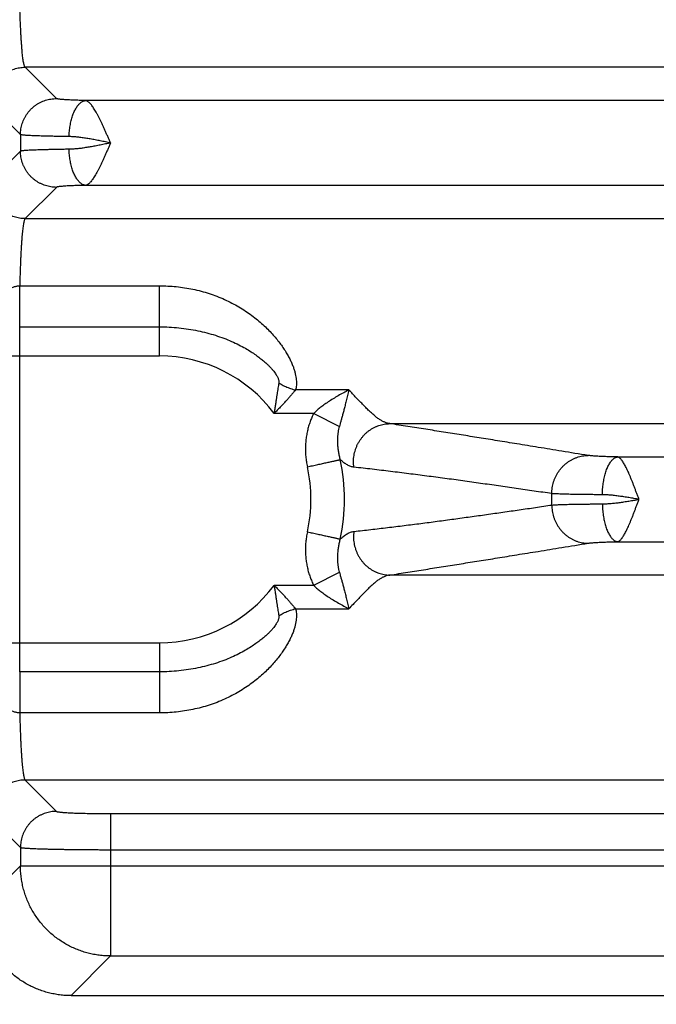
# Model space of a CAD drawing. Header units: inches. Extents: x 0 to 34, y 0 to 22.
# Tile 5 of 83: x 5.8 to 6.5, y 5.5 to 6.6. Entities that reach past the tile are written whole.
import ezdxf

# ---------------------------------------------------------------- set-up
doc = ezdxf.new("R2010")
doc.units = ezdxf.units.IN
doc.header["$LTSCALE"] = 1.87
doc.header["$MEASUREMENT"] = 0
doc.layers.get('0').update_dxf_attribs({"linetype": 'CONTINUOUS'})
doc.layers.add('DIMENSIONS', color=7, linetype='CONTINUOUS')
doc.styles.get("Standard").update_dxf_attribs({"font": 'txt', "width": 0.8})
doc.dimstyles.new('DIMSTYLE_1', dxfattribs={"dimtxt": 0.125, "dimasz": 0.18, "dimexe": 0.18, "dimexo": 0.0625, "dimgap": 0.09, "dimtad": 0, "dimtih": 1, "dimtoh": 1, "dimdec": 3, "dimzin": 4, "dimdsep": 46, "dimtxsty": 'STANDARD', "dimblk": '_FILLED', "dimblk1": '_FILLED', "dimblk2": '_FILLED', "dimcen": 0.09, "dimadec": 0, "dimazin": 0, "dimtp": 0.01, "dimtm": 0.01, "dimtfac": 1, "dimtdec": 3, "dimtofl": 0, "dimtmove": 0, "dimatfit": 3, "dimldrblk": '_FILLED', "dimfxl": 1, "dimtolj": 1, "dimtzin": 4, "dimarcsym": 0})

# ---------------------------------------------------------------- blocks, each defined once
blk = doc.blocks.new('_FILLED')
at = {"color": 0, "linetype": 'BYBLOCK'}
blk.add_solid([(0, 0), (-1, 0.1736), (-1, -0.1736)], dxfattribs=at)
blk = doc.blocks.new('*D0')
at = {"layer": 'DIMENSIONS', "color": 2, "linetype": 'CONTINUOUS'}
for p, q in [((7.5097, 7.0144), (7.5097, 4.6062)), ((5.7752, 5.4345), (5.7752, 4.6062)), ((5.7752, 4.7312), (5.4152, 4.7312)), ((7.5097, 4.7312), (7.8697, 4.7312))]:
    blk.add_line(p, q, dxfattribs=at)
at = {"layer": 'DIMENSIONS', "color": 2, "linetype": 'CONTINUOUS', "xscale": 0.18, "yscale": 0.18, "zscale": 0.18}
blk.add_blockref('_FILLED', (5.7752, 4.7312), dxfattribs=at)
at = {"layer": 'DIMENSIONS', "color": 2, "linetype": 'CONTINUOUS', "xscale": 0.18, "yscale": 0.18, "zscale": 0.18, "rotation": 180}
blk.add_blockref('_FILLED', (7.5097, 4.7312), dxfattribs=at)
at = {"layer": 'DIMENSIONS', "color": 2, "linetype": 'CONTINUOUS', "width": 0.8}
for s, p in [('[', (6.6112, 4.6687)), (']', (7.2112, 4.6687)), ('1.735', (5.9862, 4.6687)), ('44.06', (6.7112, 4.6687))]:
    blk.add_text(s, height=0.125, dxfattribs=at).set_placement(p)

msp = doc.modelspace()

# ---------------------------------------------------------------- linework, layer by layer
at = {"color": 7, "linetype": 'CONTINUOUS'}
for p, q in [((5.859, 6.4754), (5.8243, 6.5101)), ((9.1951, 6.5101), (5.8243, 6.5101)), ((9.128, 6.4732), (5.8914, 6.4732)), ((5.819, 6.4354), (5.7843, 6.4702)), ((5.819, 6.4354), (5.819, 6.417)), ((5.819, 6.417), (5.7843, 6.3823)), ((5.859, 6.377), (5.8243, 6.3423)), ((9.128, 6.3792), (5.8914, 6.3792)), ((5.8243, 6.3423), (9.1951, 6.3423)), ((5.8183, 6.2679), (5.9732, 6.2679)), ((5.9732, 6.1901), (5.9732, 6.2679)), ((5.8182, 5.8401), (5.8182, 6.2224)), ((5.8182, 6.2224), (5.9732, 6.2224)), ((5.7781, 6.1901), (5.9732, 6.1901)), ((6.1832, 6.1524), (6.124, 6.1524)), ((6.1442, 6.1265), (6.1003, 6.1265)), ((6.1442, 6.1265), (6.1726, 6.1119)), ((6.2286, 6.1151), (8.7908, 6.1151)), ((6.4812, 6.0782), (8.5382, 6.0782)), ((6.4812, 5.9842), (8.5382, 5.9842)), ((6.1442, 5.9359), (6.1726, 5.9506)), ((8.7908, 5.9473), (6.2286, 5.9473)), ((6.1003, 5.9359), (6.1442, 5.9359)), ((6.124, 5.91), (6.1832, 5.91)), ((5.7781, 5.8723), (5.9732, 5.8723)), ((5.9732, 5.8723), (5.9732, 5.7945)), ((5.9732, 5.8401), (5.8182, 5.8401)), ((5.9732, 5.7945), (5.8183, 5.7945)), ((5.8243, 5.7201), (5.859, 5.6854)), ((9.1951, 5.7201), (5.8243, 5.7201)), ((5.7843, 5.6802), (5.819, 5.6454)), ((5.9189, 5.6829), (5.9189, 5.5251)), ((5.9189, 5.6829), (9.1004, 5.6829)), ((5.819, 5.6454), (5.819, 5.625)), ((5.9189, 5.6429), (9.1004, 5.6429)), ((5.819, 5.625), (5.7752, 5.5811)), ((5.819, 5.625), (9.2003, 5.625)), ((5.9189, 5.5251), (5.8751, 5.4812)), ((5.9189, 5.5251), (9.1004, 5.5251)), ((5.8751, 5.4812), (9.1443, 5.4812))]:
    msp.add_line(p, q, dxfattribs=at)
for radius, start, end in [(0.1589, 36.8589, 90), (0.2052, 347.6104, 12.3905), (0.1679, 347.6097, 12.3903), (0.435, 359.1688, 0.8312), (0.1589, 270, 323.1429)]:
    msp.add_arc((5.9732, 6.0312), radius, start, end, dxfattribs=at)
for points, knots in [([(5.8243, 6.5101), (5.8241, 6.5103), (5.8238, 6.5107), (5.8234, 6.5117), (5.823, 6.5131), (5.8226, 6.5148), (5.8222, 6.517), (5.8218, 6.5196), (5.8215, 6.5226), (5.8211, 6.5259), (5.8208, 6.5296), (5.8205, 6.5337), (5.8201, 6.538), (5.8198, 6.5428), (5.8196, 6.5478), (5.8193, 6.5531), (5.819, 6.5586), (5.8188, 6.5644), (5.8186, 6.5704), (5.8184, 6.5767), (5.8183, 6.5831), (5.8181, 6.5896), (5.818, 6.5963), (5.818, 6.603), (5.8179, 6.6099), (5.8179, 6.6168), (5.8178, 6.6237), (5.8179, 6.6306), (5.8179, 6.6375), (5.818, 6.6444), (5.818, 6.6512), (5.8181, 6.6578), (5.8183, 6.6644), (5.8184, 6.6708), (5.8186, 6.677), (5.8188, 6.683), (5.819, 6.6888), (5.8193, 6.6944), (5.8196, 6.6997), (5.8198, 6.7047), (5.8201, 6.7094), (5.8205, 6.7138), (5.8208, 6.7178), (5.8211, 6.7215), (5.8215, 6.7249), (5.8218, 6.7278), (5.8222, 6.7304), (5.8226, 6.7326), (5.823, 6.7344), (5.8234, 6.7357), (5.8238, 6.7367), (5.8241, 6.7372), (5.8243, 6.7373)], [0, 0, 0, 0, 0.002884, 0.007364, 0.013567, 0.02152, 0.031217, 0.042634, 0.055734, 0.070474, 0.086801, 0.104656, 0.123975, 0.144685, 0.16671, 0.189969, 0.214376, 0.239839, 0.266265, 0.293556, 0.32161, 0.350323, 0.37959, 0.409301, 0.439347, 0.469617, 0.5, 0.530382, 0.560652, 0.590699, 0.62041, 0.649677, 0.67839, 0.706444, 0.733735, 0.760161, 0.785624, 0.810031, 0.83329, 0.855315, 0.876025, 0.895343, 0.913199, 0.929526, 0.944266, 0.957366, 0.968783, 0.97848, 0.986433, 0.992636, 0.997116, 1, 1, 1, 1]), ([(5.7843, 6.4702), (5.7843, 6.4712), (5.7844, 6.4733), (5.7848, 6.4764), (5.7854, 6.4795), (5.7862, 6.4825), (5.7873, 6.4855), (5.7886, 6.4883), (5.7902, 6.491), (5.7919, 6.4937), (5.7939, 6.4961), (5.796, 6.4984), (5.7983, 6.5006), (5.8008, 6.5025), (5.8034, 6.5042), (5.8061, 6.5058), (5.809, 6.5071), (5.8119, 6.5082), (5.8149, 6.509), (5.818, 6.5097), (5.8211, 6.51), (5.8232, 6.5101), (5.8243, 6.5101)], [0, 0, 0, 0, 0.049974, 0.099954, 0.149942, 0.199937, 0.249938, 0.299943, 0.349954, 0.399967, 0.449983, 0.5, 0.550017, 0.600033, 0.650047, 0.700057, 0.750063, 0.800063, 0.850058, 0.900046, 0.950027, 1, 1, 1, 1]), ([(5.819, 6.4354), (5.819, 6.4365), (5.8191, 6.4386), (5.8195, 6.4417), (5.8201, 6.4448), (5.821, 6.4478), (5.8221, 6.4507), (5.8234, 6.4536), (5.8249, 6.4563), (5.8267, 6.4589), (5.8286, 6.4614), (5.8307, 6.4637), (5.833, 6.4658), (5.8355, 6.4678), (5.8381, 6.4695), (5.8409, 6.471), (5.8437, 6.4724), (5.8467, 6.4735), (5.8497, 6.4743), (5.8527, 6.4749), (5.8559, 6.4753), (5.858, 6.4754), (5.859, 6.4754)], [0, 0, 0, 0, 0.049974, 0.099955, 0.149943, 0.199937, 0.249938, 0.299944, 0.349954, 0.399968, 0.449984, 0.500001, 0.550018, 0.600034, 0.650048, 0.700058, 0.750064, 0.800064, 0.850059, 0.900046, 0.950027, 1, 1, 1, 1]), ([(5.8914, 6.4732), (5.8902, 6.4732), (5.8878, 6.4733), (5.8843, 6.4734), (5.881, 6.4735), (5.8778, 6.4736), (5.8749, 6.4737), (5.8721, 6.4739), (5.8696, 6.474), (5.8674, 6.4742), (5.8654, 6.4743), (5.8636, 6.4745), (5.8621, 6.4747), (5.8609, 6.4748), (5.86, 6.475), (5.8594, 6.4752), (5.8591, 6.4753), (5.859, 6.4754)], [0, 0, 0, 0, 0.111215, 0.218613, 0.32134, 0.418657, 0.509891, 0.594413, 0.671716, 0.741535, 0.80362, 0.857677, 0.903391, 0.940513, 0.968884, 0.988558, 1, 1, 1, 1]), ([(5.873, 6.4332), (5.873, 6.4342), (5.8731, 6.4363), (5.8733, 6.4393), (5.8736, 6.4423), (5.8741, 6.4453), (5.8746, 6.4481), (5.8752, 6.4509), (5.8759, 6.4536), (5.8767, 6.4562), (5.8776, 6.4586), (5.8786, 6.4609), (5.8797, 6.463), (5.8808, 6.465), (5.8819, 6.4668), (5.8832, 6.4683), (5.8845, 6.4697), (5.8858, 6.4709), (5.8872, 6.4718), (5.8885, 6.4725), (5.89, 6.473), (5.8909, 6.4731), (5.8914, 6.4732)], [0, 0, 0, 0, 0.065255, 0.130249, 0.194683, 0.258263, 0.320703, 0.381729, 0.441083, 0.498524, 0.553834, 0.606821, 0.657326, 0.705227, 0.750449, 0.79297, 0.832834, 0.870162, 0.905169, 0.938173, 0.969604, 1, 1, 1, 1]), ([(5.9189, 6.4262), (5.9184, 6.4274), (5.9174, 6.4299), (5.9158, 6.4334), (5.9142, 6.437), (5.9127, 6.4405), (5.9111, 6.4439), (5.9096, 6.4472), (5.9081, 6.4504), (5.9066, 6.4534), (5.9051, 6.4562), (5.9037, 6.4589), (5.9023, 6.4614), (5.9009, 6.4637), (5.8996, 6.4657), (5.8983, 6.4675), (5.8971, 6.4691), (5.8959, 6.4704), (5.8947, 6.4715), (5.8936, 6.4723), (5.8925, 6.4729), (5.8917, 6.4731), (5.8914, 6.4732)], [0, 0, 0, 0, 0.071628, 0.142819, 0.213165, 0.282318, 0.349924, 0.415628, 0.479077, 0.539936, 0.597909, 0.652728, 0.704165, 0.75203, 0.796126, 0.836352, 0.872722, 0.905153, 0.933638, 0.958589, 0.980696, 1, 1, 1, 1]), ([(5.873, 6.4332), (5.8712, 6.4332), (5.8677, 6.4333), (5.8625, 6.4334), (5.8575, 6.4335), (5.8528, 6.4336), (5.8483, 6.4337), (5.844, 6.4338), (5.8401, 6.4339), (5.8365, 6.4341), (5.8332, 6.4342), (5.8302, 6.4343), (5.8275, 6.4345), (5.8252, 6.4346), (5.8233, 6.4348), (5.8217, 6.4349), (5.8205, 6.4351), (5.8196, 6.4352), (5.8192, 6.4353), (5.819, 6.4354)], [0, 0, 0, 0, 0.099918, 0.196189, 0.288445, 0.376336, 0.459531, 0.537715, 0.610595, 0.677901, 0.739388, 0.794832, 0.844029, 0.886803, 0.922998, 0.952484, 0.975163, 0.990979, 1, 1, 1, 1]), ([(5.919, 6.4262), (5.9171, 6.4266), (5.9133, 6.4274), (5.9076, 6.4285), (5.902, 6.4296), (5.8965, 6.4306), (5.8913, 6.4315), (5.8863, 6.4322), (5.8815, 6.4327), (5.8772, 6.4331), (5.8744, 6.4332), (5.873, 6.4332)], [0, 0, 0, 0, 0.126038, 0.25064, 0.373216, 0.492443, 0.607281, 0.716584, 0.819014, 0.91372, 1, 1, 1, 1]), ([(5.873, 6.4192), (5.8712, 6.4192), (5.8677, 6.4191), (5.8625, 6.419), (5.8575, 6.419), (5.8528, 6.4189), (5.8483, 6.4187), (5.844, 6.4186), (5.8401, 6.4185), (5.8365, 6.4184), (5.8332, 6.4182), (5.8302, 6.4181), (5.8275, 6.418), (5.8252, 6.4178), (5.8233, 6.4177), (5.8217, 6.4175), (5.8205, 6.4174), (5.8196, 6.4172), (5.8192, 6.4171), (5.819, 6.417)], [0, 0, 0, 0, 0.09992, 0.196185, 0.288435, 0.376322, 0.459512, 0.537687, 0.610554, 0.677846, 0.739324, 0.794768, 0.843977, 0.886768, 0.92298, 0.952478, 0.975162, 0.990979, 1, 1, 1, 1]), ([(5.859, 6.377), (5.858, 6.377), (5.8559, 6.3771), (5.8527, 6.3775), (5.8497, 6.3781), (5.8467, 6.379), (5.8437, 6.3801), (5.8409, 6.3814), (5.8381, 6.3829), (5.8355, 6.3847), (5.833, 6.3866), (5.8307, 6.3887), (5.8286, 6.391), (5.8267, 6.3935), (5.8249, 6.3961), (5.8234, 6.3989), (5.8221, 6.4017), (5.821, 6.4047), (5.8201, 6.4077), (5.8195, 6.4107), (5.8191, 6.4139), (5.819, 6.416), (5.819, 6.417)], [0, 0, 0, 0, 0.049973, 0.099953, 0.149941, 0.199935, 0.249935, 0.299941, 0.349951, 0.399965, 0.449981, 0.499998, 0.550016, 0.600032, 0.650045, 0.700056, 0.750062, 0.800062, 0.850057, 0.900045, 0.950026, 1, 1, 1, 1]), ([(5.919, 6.4262), (5.9171, 6.4258), (5.9133, 6.4251), (5.9076, 6.4239), (5.902, 6.4228), (5.8965, 6.4218), (5.8913, 6.421), (5.8863, 6.4202), (5.8816, 6.4197), (5.8772, 6.4193), (5.8744, 6.4192), (5.873, 6.4192)], [0, 0, 0, 0, 0.126011, 0.250807, 0.373507, 0.492727, 0.607519, 0.716621, 0.818897, 0.913553, 1, 1, 1, 1]), ([(5.8914, 6.3792), (5.8909, 6.3793), (5.89, 6.3795), (5.8885, 6.3799), (5.8872, 6.3806), (5.8858, 6.3816), (5.8845, 6.3827), (5.8832, 6.3841), (5.8819, 6.3857), (5.8808, 6.3874), (5.8797, 6.3894), (5.8786, 6.3915), (5.8776, 6.3938), (5.8767, 6.3962), (5.8759, 6.3988), (5.8752, 6.4015), (5.8746, 6.4043), (5.8741, 6.4072), (5.8736, 6.4101), (5.8733, 6.4131), (5.8731, 6.4162), (5.873, 6.4182), (5.873, 6.4192)], [0, 0, 0, 0, 0.030396, 0.061827, 0.094831, 0.129838, 0.167166, 0.20703, 0.249551, 0.294773, 0.342674, 0.393179, 0.446167, 0.501476, 0.558917, 0.618271, 0.679298, 0.741738, 0.805317, 0.869751, 0.934745, 1, 1, 1, 1]), ([(5.9189, 6.4262), (5.9184, 6.425), (5.9174, 6.4226), (5.9158, 6.419), (5.9142, 6.4154), (5.9127, 6.4119), (5.9111, 6.4085), (5.9096, 6.4052), (5.9081, 6.4021), (5.9066, 6.399), (5.9051, 6.3962), (5.9037, 6.3935), (5.9023, 6.391), (5.9009, 6.3888), (5.8996, 6.3867), (5.8983, 6.3849), (5.8971, 6.3833), (5.8959, 6.382), (5.8947, 6.3809), (5.8936, 6.3801), (5.8925, 6.3795), (5.8917, 6.3793), (5.8914, 6.3792)], [0, 0, 0, 0, 0.071731, 0.142836, 0.213149, 0.2823, 0.349923, 0.415644, 0.479101, 0.539958, 0.597929, 0.652749, 0.704195, 0.752058, 0.796156, 0.836399, 0.872781, 0.905146, 0.933638, 0.958699, 0.980749, 1, 1, 1, 1]), ([(5.8243, 6.3423), (5.8232, 6.3423), (5.8211, 6.3424), (5.818, 6.3428), (5.8149, 6.3434), (5.8119, 6.3442), (5.809, 6.3453), (5.8061, 6.3466), (5.8034, 6.3482), (5.8008, 6.3499), (5.7983, 6.3519), (5.796, 6.354), (5.7939, 6.3563), (5.7919, 6.3588), (5.7902, 6.3614), (5.7886, 6.3641), (5.7873, 6.367), (5.7862, 6.3699), (5.7854, 6.3729), (5.7848, 6.376), (5.7844, 6.3791), (5.7843, 6.3812), (5.7843, 6.3823)], [0, 0, 0, 0, 0.049973, 0.099954, 0.149942, 0.199937, 0.249937, 0.299943, 0.349953, 0.399967, 0.449983, 0.5, 0.550017, 0.600033, 0.650046, 0.700056, 0.750062, 0.800063, 0.850058, 0.900046, 0.950026, 1, 1, 1, 1]), ([(5.8914, 6.3792), (5.8902, 6.3792), (5.8878, 6.3792), (5.8843, 6.3791), (5.881, 6.379), (5.8778, 6.3788), (5.8749, 6.3787), (5.8721, 6.3786), (5.8696, 6.3784), (5.8674, 6.3783), (5.8654, 6.3781), (5.8636, 6.3779), (5.8621, 6.3778), (5.8609, 6.3776), (5.86, 6.3774), (5.8594, 6.3773), (5.8591, 6.3771), (5.859, 6.377)], [0, 0, 0, 0, 0.111316, 0.218745, 0.321494, 0.418827, 0.510062, 0.594557, 0.671808, 0.741573, 0.803624, 0.857672, 0.903389, 0.940518, 0.968896, 0.98856, 1, 1, 1, 1]), ([(5.8243, 6.3423), (5.8241, 6.3422), (5.8238, 6.3417), (5.8234, 6.3408), (5.823, 6.3395), (5.8227, 6.3379), (5.8223, 6.3359), (5.8219, 6.3335), (5.8216, 6.3307), (5.8212, 6.3276), (5.8209, 6.3241), (5.8206, 6.3204), (5.8203, 6.3163), (5.82, 6.3119), (5.8197, 6.3072), (5.8194, 6.3022), (5.8192, 6.297), (5.819, 6.2916), (5.8187, 6.2859), (5.8186, 6.2801), (5.8184, 6.274), (5.8183, 6.27), (5.8183, 6.2679)], [0, 0, 0, 0, 0.008371, 0.021223, 0.038918, 0.061538, 0.089071, 0.121464, 0.158634, 0.200473, 0.246841, 0.297576, 0.352506, 0.411454, 0.474216, 0.540556, 0.610227, 0.682985, 0.758591, 0.836798, 0.917353, 1, 1, 1, 1]), ([(5.7846, 6.2308), (5.785, 6.2324), (5.786, 6.2356), (5.7878, 6.2403), (5.7898, 6.2447), (5.792, 6.2488), (5.7944, 6.2525), (5.7968, 6.2558), (5.7993, 6.2585), (5.8016, 6.2607), (5.8039, 6.2625), (5.806, 6.264), (5.808, 6.2652), (5.8099, 6.2661), (5.8117, 6.2667), (5.8134, 6.2672), (5.815, 6.2676), (5.8166, 6.2678), (5.8177, 6.2679), (5.8183, 6.2679)], [0, 0, 0, 0, 0.09438, 0.188313, 0.28023, 0.368389, 0.451233, 0.527134, 0.595187, 0.655793, 0.709705, 0.7579, 0.801245, 0.840342, 0.875888, 0.908697, 0.939672, 0.969765, 1, 1, 1, 1]), ([(5.8182, 6.2224), (5.8182, 6.223), (5.8182, 6.2242), (5.8182, 6.2262), (5.8182, 6.2283), (5.8182, 6.2306), (5.8182, 6.233), (5.8182, 6.2356), (5.8182, 6.2383), (5.8182, 6.2411), (5.8182, 6.244), (5.8182, 6.2469), (5.8182, 6.2499), (5.8182, 6.253), (5.8182, 6.256), (5.8182, 6.259), (5.8182, 6.262), (5.8183, 6.265), (5.8183, 6.2669), (5.8183, 6.2679)], [0, 0, 0, 0, 0.038887, 0.081935, 0.128878, 0.179422, 0.233253, 0.290037, 0.349419, 0.411032, 0.474491, 0.539402, 0.605361, 0.671959, 0.738779, 0.805407, 0.871428, 0.93643, 1, 1, 1, 1]), ([(5.9732, 6.2679), (5.9763, 6.2679), (5.9825, 6.2677), (5.9918, 6.267), (6.0011, 6.2658), (6.0102, 6.2642), (6.0193, 6.262), (6.0282, 6.2594), (6.0369, 6.2563), (6.0454, 6.2528), (6.0535, 6.2488), (6.0612, 6.2446), (6.0686, 6.24), (6.0754, 6.2351), (6.0819, 6.2301), (6.0878, 6.225), (6.0932, 6.2198), (6.0981, 6.2147), (6.1025, 6.2096), (6.1065, 6.2046), (6.11, 6.1997), (6.1131, 6.1949), (6.1158, 6.1904), (6.1181, 6.186), (6.12, 6.1818), (6.1216, 6.1778), (6.1229, 6.174), (6.1238, 6.1704), (6.1245, 6.167), (6.1249, 6.1637), (6.1251, 6.1606), (6.125, 6.1577), (6.1247, 6.155), (6.1243, 6.1533), (6.124, 6.1524)], [0, 0, 0, 0, 0.044317, 0.088821, 0.133411, 0.177997, 0.222494, 0.266817, 0.310862, 0.354513, 0.397602, 0.439917, 0.481253, 0.521416, 0.560231, 0.597549, 0.633258, 0.667273, 0.699539, 0.730019, 0.758715, 0.785647, 0.810858, 0.834408, 0.856372, 0.876864, 0.895982, 0.913831, 0.930527, 0.946145, 0.960799, 0.974589, 0.987625, 1, 1, 1, 1]), ([(5.9732, 6.2224), (5.9768, 6.2224), (5.984, 6.2222), (5.9947, 6.2214), (6.0053, 6.22), (6.0156, 6.2182), (6.0256, 6.2159), (6.0352, 6.2131), (6.0444, 6.2099), (6.053, 6.2064), (6.061, 6.2026), (6.0682, 6.1988), (6.0745, 6.195), (6.0798, 6.1914), (6.0844, 6.188), (6.0883, 6.1848), (6.0917, 6.1819), (6.0945, 6.1792), (6.0969, 6.1767), (6.0989, 6.1744), (6.1006, 6.1723), (6.1019, 6.1703), (6.1031, 6.1686), (6.1039, 6.167), (6.1046, 6.1655), (6.1051, 6.1642), (6.1054, 6.163), (6.1056, 6.162), (6.1056, 6.1611), (6.1055, 6.1605), (6.1055, 6.1602)], [0, 0, 0, 0, 0.070207, 0.140002, 0.209068, 0.2771, 0.343776, 0.408733, 0.471656, 0.532211, 0.589772, 0.643018, 0.690554, 0.732335, 0.768994, 0.801343, 0.82992, 0.855168, 0.877483, 0.897204, 0.914602, 0.929922, 0.943382, 0.955184, 0.965483, 0.974416, 0.982153, 0.98887, 0.994756, 1, 1, 1, 1]), ([(6.1055, 6.1602), (6.1053, 6.1593), (6.105, 6.1574), (6.1046, 6.1544), (6.104, 6.1512), (6.1035, 6.1477), (6.1029, 6.144), (6.1023, 6.14), (6.1017, 6.1358), (6.101, 6.1312), (6.1006, 6.1281), (6.1003, 6.1265)], [0, 0, 0, 0, 0.081598, 0.170108, 0.265814, 0.368907, 0.479513, 0.597719, 0.723753, 0.857814, 1, 1, 1, 1]), ([(6.1055, 6.1602), (6.1063, 6.1597), (6.1079, 6.1587), (6.1105, 6.1574), (6.1131, 6.1561), (6.1158, 6.155), (6.1185, 6.154), (6.1212, 6.1531), (6.1231, 6.1526), (6.124, 6.1524)], [0, 0, 0, 0, 0.141653, 0.284497, 0.428062, 0.571873, 0.715449, 0.858314, 1, 1, 1, 1]), ([(6.124, 6.1524), (6.1234, 6.1517), (6.1221, 6.1501), (6.12, 6.1477), (6.1177, 6.1451), (6.1153, 6.1423), (6.1126, 6.1394), (6.1098, 6.1364), (6.1068, 6.1332), (6.1037, 6.1299), (6.1015, 6.1277), (6.1003, 6.1265)], [0, 0, 0, 0, 0.083726, 0.174709, 0.272889, 0.378077, 0.49001, 0.608396, 0.733036, 0.863682, 1, 1, 1, 1]), ([(6.1832, 6.1524), (6.1813, 6.1514), (6.1773, 6.1494), (6.1714, 6.1461), (6.1657, 6.1427), (6.1603, 6.1393), (6.1555, 6.1359), (6.1512, 6.1327), (6.1475, 6.1296), (6.1453, 6.1275), (6.1442, 6.1265)], [0, 0, 0, 0, 0.139528, 0.285188, 0.429976, 0.567094, 0.692694, 0.805774, 0.907702, 1, 1, 1, 1]), ([(6.1832, 6.1524), (6.1827, 6.1503), (6.1816, 6.1463), (6.1803, 6.1405), (6.1789, 6.1352), (6.1777, 6.1304), (6.1766, 6.126), (6.1754, 6.122), (6.1744, 6.1183), (6.1735, 6.115), (6.1728, 6.1129), (6.1726, 6.1119)], [0, 0, 0, 0, 0.154557, 0.296249, 0.425696, 0.544026, 0.652438, 0.751807, 0.842517, 0.925135, 1, 1, 1, 1]), ([(6.1923, 6.1427), (6.1913, 6.1437), (6.1892, 6.1457), (6.1865, 6.1492), (6.1843, 6.1513), (6.1832, 6.1524)], [0, 0, 0, 0, 0.322357, 0.651138, 1, 1, 1, 1]), ([(6.2286, 6.1151), (6.2276, 6.1152), (6.2258, 6.1156), (6.2229, 6.1166), (6.22, 6.118), (6.2169, 6.1199), (6.2138, 6.1221), (6.2106, 6.1248), (6.2072, 6.1278), (6.2037, 6.1311), (6.2001, 6.1348), (6.1964, 6.1387), (6.1936, 6.1413), (6.1923, 6.1427)], [0, 0, 0, 0, 0.059941, 0.124511, 0.194625, 0.271083, 0.354405, 0.444834, 0.542427, 0.647016, 0.758251, 0.875656, 1, 1, 1, 1]), ([(6.1442, 6.1265), (6.1435, 6.1251), (6.142, 6.122), (6.1401, 6.1173), (6.1385, 6.1123), (6.1371, 6.107), (6.1361, 6.1016), (6.1353, 6.096), (6.135, 6.0903), (6.135, 6.0845), (6.1353, 6.0787), (6.136, 6.073), (6.1368, 6.0691), (6.1372, 6.0672)], [0, 0, 0, 0, 0.081064, 0.165231, 0.252125, 0.341331, 0.432419, 0.524966, 0.618671, 0.713285, 0.808553, 0.904215, 1, 1, 1, 1]), ([(6.1726, 6.1119), (6.1723, 6.1109), (6.1717, 6.1087), (6.1711, 6.1053), (6.1707, 6.1014), (6.1704, 6.0973), (6.1705, 6.0929), (6.1708, 6.0884), (6.1715, 6.0839), (6.1724, 6.0795), (6.1731, 6.0766), (6.1736, 6.0752)], [0, 0, 0, 0, 0.083638, 0.178925, 0.283784, 0.396275, 0.514568, 0.636451, 0.759571, 0.881574, 1, 1, 1, 1]), ([(6.1888, 6.0668), (6.1886, 6.0679), (6.1884, 6.0701), (6.1883, 6.0733), (6.1884, 6.0766), (6.1888, 6.0798), (6.1895, 6.083), (6.1904, 6.0861), (6.1915, 6.0892), (6.1928, 6.0922), (6.1944, 6.095), (6.1961, 6.0977), (6.1981, 6.1003), (6.2002, 6.1027), (6.2025, 6.105), (6.205, 6.107), (6.2076, 6.1088), (6.2104, 6.1104), (6.2132, 6.1118), (6.2162, 6.113), (6.2192, 6.1139), (6.2223, 6.1146), (6.2254, 6.115), (6.2275, 6.1151), (6.2286, 6.1151)], [0, 0, 0, 0, 0.04597, 0.092, 0.138069, 0.184157, 0.230245, 0.27631, 0.322334, 0.368297, 0.414182, 0.459971, 0.505653, 0.551215, 0.596649, 0.641951, 0.687117, 0.73215, 0.777053, 0.821835, 0.866506, 0.911079, 0.955571, 1, 1, 1, 1]), ([(6.4485, 6.0798), (6.4387, 6.0814), (6.4202, 6.0844), (6.3939, 6.0887), (6.3701, 6.0926), (6.3482, 6.0961), (6.3277, 6.0994), (6.3078, 6.1026), (6.2881, 6.1057), (6.2683, 6.1089), (6.2485, 6.112), (6.2352, 6.1141), (6.2286, 6.1151)], [0, 0, 0, 0, 0.133447, 0.252382, 0.359649, 0.458105, 0.550635, 0.64014, 0.729347, 0.81914, 0.909402, 1, 1, 1, 1]), ([(6.4082, 6.0375), (6.4082, 6.0386), (6.4083, 6.0408), (6.4086, 6.0441), (6.4092, 6.0473), (6.4101, 6.0505), (6.4112, 6.0536), (6.4125, 6.0566), (6.4141, 6.0595), (6.4158, 6.0622), (6.4178, 6.0648), (6.4199, 6.0673), (6.4223, 6.0695), (6.4247, 6.0716), (6.4274, 6.0735), (6.4302, 6.0751), (6.433, 6.0765), (6.436, 6.0777), (6.4391, 6.0786), (6.4422, 6.0793), (6.4453, 6.0797), (6.4475, 6.0798), (6.4485, 6.0798)], [0, 0, 0, 0, 0.050669, 0.101364, 0.152061, 0.20274, 0.25338, 0.303961, 0.354463, 0.40487, 0.455166, 0.505341, 0.555385, 0.605291, 0.655057, 0.704685, 0.754178, 0.803545, 0.852795, 0.901943, 0.951005, 1, 1, 1, 1]), ([(6.4812, 6.0782), (6.48, 6.0782), (6.4776, 6.0782), (6.4742, 6.0783), (6.4709, 6.0784), (6.4677, 6.0785), (6.4647, 6.0787), (6.4619, 6.0788), (6.4593, 6.0789), (6.4569, 6.079), (6.4548, 6.0792), (6.4529, 6.0793), (6.4512, 6.0795), (6.4498, 6.0797), (6.4489, 6.0798), (6.4485, 6.0798)], [0, 0, 0, 0, 0.108737, 0.214139, 0.315601, 0.412507, 0.504287, 0.590425, 0.670421, 0.743808, 0.8102, 0.869257, 0.92068, 0.964286, 1, 1, 1, 1]), ([(6.1372, 6.0672), (6.1381, 6.0674), (6.1401, 6.0679), (6.1429, 6.0685), (6.1458, 6.0691), (6.1486, 6.0697), (6.1513, 6.0703), (6.1539, 6.0709), (6.1565, 6.0715), (6.1589, 6.072), (6.1612, 6.0725), (6.1633, 6.073), (6.1653, 6.0734), (6.1672, 6.0738), (6.1688, 6.0742), (6.1703, 6.0745), (6.1716, 6.0748), (6.1726, 6.075), (6.1733, 6.0752), (6.1736, 6.0752)], [0, 0, 0, 0, 0.079637, 0.158802, 0.237026, 0.313846, 0.388805, 0.46146, 0.531381, 0.598152, 0.661378, 0.720686, 0.775722, 0.826161, 0.871706, 0.912085, 0.947059, 0.976421, 1, 1, 1, 1]), ([(6.1888, 6.0668), (6.1882, 6.0669), (6.187, 6.0671), (6.1852, 6.0676), (6.1834, 6.0683), (6.1815, 6.0693), (6.1796, 6.0704), (6.1777, 6.0718), (6.1756, 6.0734), (6.1743, 6.0746), (6.1736, 6.0752)], [0, 0, 0, 0, 0.100728, 0.205768, 0.31634, 0.433538, 0.558553, 0.693183, 0.839539, 1, 1, 1, 1]), ([(6.4642, 6.0363), (6.4642, 6.0373), (6.4643, 6.0395), (6.4645, 6.0426), (6.4648, 6.0458), (6.4652, 6.0489), (6.4657, 6.0519), (6.4662, 6.0548), (6.4669, 6.0576), (6.4676, 6.0603), (6.4685, 6.0629), (6.4694, 6.0653), (6.4703, 6.0675), (6.4714, 6.0696), (6.4724, 6.0714), (6.4736, 6.0731), (6.4748, 6.0745), (6.476, 6.0757), (6.4772, 6.0767), (6.4785, 6.0775), (6.4798, 6.078), (6.4807, 6.0781), (6.4812, 6.0782)], [0, 0, 0, 0, 0.066926, 0.133575, 0.19962, 0.264739, 0.32862, 0.390961, 0.451476, 0.509896, 0.565975, 0.619494, 0.670264, 0.718136, 0.763006, 0.804827, 0.843618, 0.879488, 0.912648, 0.943438, 0.972345, 1, 1, 1, 1]), ([(6.5048, 6.0313), (6.5044, 6.0325), (6.5035, 6.0348), (6.5021, 6.0384), (6.5008, 6.042), (6.4995, 6.0454), (6.4982, 6.0488), (6.4969, 6.0521), (6.4956, 6.0553), (6.4943, 6.0583), (6.4931, 6.0612), (6.4918, 6.0638), (6.4906, 6.0663), (6.4895, 6.0686), (6.4883, 6.0706), (6.4872, 6.0725), (6.4861, 6.0741), (6.4851, 6.0754), (6.4841, 6.0765), (6.4831, 6.0773), (6.4821, 6.0779), (6.4815, 6.0781), (6.4812, 6.0782)], [0, 0, 0, 0, 0.071777, 0.143645, 0.214673, 0.2845, 0.352769, 0.419115, 0.483175, 0.544599, 0.603075, 0.658311, 0.710052, 0.758069, 0.802166, 0.842234, 0.878232, 0.909993, 0.937653, 0.961645, 0.982318, 1, 1, 1, 1]), ([(6.4082, 6.0375), (6.4016, 6.0385), (6.3885, 6.0404), (6.3687, 6.0433), (6.349, 6.0461), (6.3292, 6.0489), (6.3094, 6.0517), (6.2895, 6.0544), (6.2695, 6.057), (6.2495, 6.0596), (6.2293, 6.0621), (6.2091, 6.0646), (6.1955, 6.0661), (6.1888, 6.0668)], [0, 0, 0, 0, 0.090107, 0.180021, 0.270002, 0.360309, 0.450965, 0.541613, 0.632313, 0.723578, 0.815464, 0.907697, 1, 1, 1, 1]), ([(6.4642, 6.0363), (6.4624, 6.0363), (6.4589, 6.0363), (6.4537, 6.0364), (6.4487, 6.0364), (6.4439, 6.0365), (6.4393, 6.0365), (6.435, 6.0366), (6.4309, 6.0367), (6.427, 6.0368), (6.4234, 6.0369), (6.4201, 6.037), (6.4171, 6.0371), (6.4144, 6.0372), (6.412, 6.0373), (6.41, 6.0374), (6.4087, 6.0375), (6.4082, 6.0375)], [0, 0, 0, 0, 0.095382, 0.187919, 0.277279, 0.363142, 0.445202, 0.523167, 0.596755, 0.665703, 0.729763, 0.788707, 0.842326, 0.890428, 0.932842, 0.96941, 1, 1, 1, 1]), ([(6.5048, 6.0312), (6.503, 6.0315), (6.4992, 6.0322), (6.4937, 6.0331), (6.4882, 6.034), (6.4829, 6.0347), (6.4778, 6.0354), (6.473, 6.0359), (6.4685, 6.0362), (6.4656, 6.0363), (6.4642, 6.0363)], [0, 0, 0, 0, 0.139356, 0.277067, 0.412108, 0.543272, 0.669173, 0.788141, 0.898799, 1, 1, 1, 1]), ([(6.1888, 5.9956), (6.195, 5.9963), (6.2074, 5.9977), (6.226, 5.9999), (6.2445, 6.0022), (6.2629, 6.0045), (6.2812, 6.0069), (6.2995, 6.0094), (6.3177, 6.0119), (6.3358, 6.0144), (6.354, 6.017), (6.372, 6.0196), (6.3901, 6.0222), (6.4022, 6.024), (6.4082, 6.0249)], [0, 0, 0, 0, 0.08466, 0.16933, 0.253747, 0.337643, 0.420888, 0.503872, 0.586945, 0.669916, 0.752563, 0.834999, 0.917415, 1, 1, 1, 1]), ([(6.4082, 6.0249), (6.4087, 6.0249), (6.41, 6.025), (6.412, 6.0251), (6.4144, 6.0253), (6.4171, 6.0254), (6.4201, 6.0255), (6.4234, 6.0256), (6.427, 6.0257), (6.4309, 6.0257), (6.435, 6.0258), (6.4393, 6.0259), (6.4439, 6.026), (6.4487, 6.026), (6.4537, 6.0261), (6.4589, 6.0261), (6.4624, 6.0261), (6.4642, 6.0262)], [0, 0, 0, 0, 0.03059, 0.067158, 0.109572, 0.157674, 0.211293, 0.270237, 0.334297, 0.403245, 0.476833, 0.554797, 0.636857, 0.72272, 0.81208, 0.904617, 1, 1, 1, 1]), ([(6.4082, 6.0249), (6.4082, 6.0238), (6.4083, 6.0216), (6.4086, 6.0183), (6.4092, 6.0151), (6.4101, 6.0119), (6.4112, 6.0088), (6.4125, 6.0058), (6.4141, 6.003), (6.4158, 6.0002), (6.4178, 5.9976), (6.4199, 5.9952), (6.4223, 5.9929), (6.4247, 5.9908), (6.4274, 5.989), (6.4302, 5.9873), (6.433, 5.9859), (6.436, 5.9847), (6.4391, 5.9838), (6.4422, 5.9831), (6.4453, 5.9827), (6.4475, 5.9826), (6.4485, 5.9826)], [0, 0, 0, 0, 0.050669, 0.101363, 0.15206, 0.202739, 0.253378, 0.303958, 0.35446, 0.404867, 0.455163, 0.505338, 0.555381, 0.605288, 0.655054, 0.704682, 0.754176, 0.803542, 0.852793, 0.901941, 0.951004, 1, 1, 1, 1]), ([(6.4642, 6.0262), (6.4656, 6.0262), (6.4685, 6.0263), (6.473, 6.0266), (6.4778, 6.027), (6.4829, 6.0277), (6.4882, 6.0284), (6.4937, 6.0293), (6.4992, 6.0302), (6.503, 6.0309), (6.5048, 6.0312)], [0, 0, 0, 0, 0.101079, 0.211695, 0.330687, 0.456617, 0.587779, 0.722901, 0.860593, 1, 1, 1, 1]), ([(6.4642, 6.0262), (6.4642, 6.0251), (6.4643, 6.023), (6.4645, 6.0198), (6.4648, 6.0166), (6.4652, 6.0135), (6.4657, 6.0105), (6.4662, 6.0076), (6.4669, 6.0048), (6.4676, 6.0021), (6.4685, 5.9995), (6.4694, 5.9971), (6.4703, 5.9949), (6.4714, 5.9929), (6.4724, 5.991), (6.4736, 5.9894), (6.4748, 5.9879), (6.476, 5.9867), (6.4772, 5.9857), (6.4785, 5.985), (6.4798, 5.9845), (6.4807, 5.9843), (6.4812, 5.9842)], [0, 0, 0, 0, 0.066925, 0.133573, 0.199617, 0.264736, 0.328617, 0.390957, 0.451472, 0.509892, 0.565971, 0.61949, 0.670261, 0.718133, 0.763004, 0.804825, 0.843617, 0.879487, 0.912647, 0.943438, 0.972345, 1, 1, 1, 1]), ([(6.4812, 5.9842), (6.4815, 5.9843), (6.4821, 5.9845), (6.4831, 5.9851), (6.4841, 5.9859), (6.4851, 5.987), (6.4861, 5.9884), (6.4872, 5.99), (6.4883, 5.9918), (6.4895, 5.9938), (6.4906, 5.9961), (6.4918, 5.9986), (6.4931, 6.0013), (6.4943, 6.0041), (6.4956, 6.0072), (6.4969, 6.0103), (6.4982, 6.0136), (6.4995, 6.017), (6.5008, 6.0205), (6.5021, 6.024), (6.5035, 6.0276), (6.5044, 6.0301), (6.5048, 6.0313)], [0, 0, 0, 0, 0.017642, 0.038364, 0.062169, 0.089766, 0.121555, 0.157512, 0.197534, 0.2416, 0.289583, 0.341272, 0.39645, 0.454864, 0.516229, 0.580253, 0.646597, 0.714883, 0.784713, 0.85569, 0.92742, 1, 1, 1, 1]), ([(6.1372, 5.9952), (6.1368, 5.9933), (6.136, 5.9894), (6.1353, 5.9836), (6.135, 5.9778), (6.135, 5.9721), (6.1354, 5.9664), (6.1361, 5.9608), (6.1371, 5.9554), (6.1385, 5.9501), (6.1401, 5.9451), (6.142, 5.9404), (6.1435, 5.9373), (6.1442, 5.9359)], [0, 0, 0, 0, 0.096245, 0.192167, 0.28755, 0.382181, 0.47586, 0.568387, 0.659477, 0.748657, 0.835444, 0.919369, 1, 1, 1, 1]), ([(6.1372, 5.9952), (6.1381, 5.995), (6.1401, 5.9946), (6.1429, 5.9939), (6.1458, 5.9933), (6.1486, 5.9927), (6.1513, 5.9921), (6.1539, 5.9915), (6.1565, 5.9909), (6.1589, 5.9904), (6.1612, 5.9899), (6.1633, 5.9894), (6.1653, 5.989), (6.1672, 5.9886), (6.1688, 5.9882), (6.1703, 5.9879), (6.1716, 5.9876), (6.1726, 5.9874), (6.1733, 5.9873), (6.1736, 5.9872)], [0, 0, 0, 0, 0.079639, 0.158806, 0.237031, 0.313852, 0.388811, 0.461466, 0.531386, 0.598157, 0.661382, 0.720689, 0.775724, 0.826162, 0.871706, 0.912085, 0.947059, 0.97642, 1, 1, 1, 1]), ([(6.1736, 5.9872), (6.1742, 5.9878), (6.1755, 5.989), (6.1775, 5.9905), (6.1794, 5.9919), (6.1813, 5.9931), (6.1832, 5.994), (6.1851, 5.9948), (6.1869, 5.9953), (6.1881, 5.9955), (6.1888, 5.9956)], [0, 0, 0, 0, 0.152296, 0.295495, 0.4298, 0.55567, 0.673964, 0.786288, 0.894366, 1, 1, 1, 1]), ([(6.1888, 5.9956), (6.1886, 5.9945), (6.1884, 5.9924), (6.1883, 5.9891), (6.1884, 5.9859), (6.1888, 5.9826), (6.1895, 5.9794), (6.1904, 5.9763), (6.1915, 5.9732), (6.1928, 5.9703), (6.1944, 5.9674), (6.1961, 5.9647), (6.1981, 5.9621), (6.2002, 5.9597), (6.2025, 5.9575), (6.205, 5.9554), (6.2076, 5.9536), (6.2104, 5.952), (6.2132, 5.9506), (6.2162, 5.9494), (6.2192, 5.9485), (6.2223, 5.9478), (6.2254, 5.9474), (6.2275, 5.9473), (6.2286, 5.9473)], [0, 0, 0, 0, 0.045971, 0.092001, 0.138071, 0.184161, 0.230249, 0.276315, 0.322339, 0.368303, 0.414188, 0.459978, 0.505659, 0.551222, 0.596656, 0.641957, 0.687123, 0.732156, 0.777058, 0.821839, 0.866509, 0.911081, 0.955572, 1, 1, 1, 1]), ([(6.1736, 5.9872), (6.1731, 5.9858), (6.1724, 5.9829), (6.1715, 5.9785), (6.1708, 5.974), (6.1705, 5.9695), (6.1704, 5.9652), (6.1707, 5.961), (6.1711, 5.9572), (6.1717, 5.9537), (6.1723, 5.9516), (6.1726, 5.9506)], [0, 0, 0, 0, 0.118601, 0.240607, 0.363641, 0.485459, 0.6038, 0.716456, 0.821467, 0.916727, 1, 1, 1, 1]), ([(6.2286, 5.9473), (6.2352, 5.9483), (6.2485, 5.9504), (6.2683, 5.9536), (6.2881, 5.9567), (6.3078, 5.9599), (6.3277, 5.963), (6.3482, 5.9663), (6.3701, 5.9699), (6.3939, 5.9737), (6.4202, 5.978), (6.4387, 5.981), (6.4485, 5.9826)], [0, 0, 0, 0, 0.090598, 0.18086, 0.270653, 0.35986, 0.449365, 0.541895, 0.640351, 0.747618, 0.866553, 1, 1, 1, 1]), ([(6.4485, 5.9826), (6.4489, 5.9826), (6.4498, 5.9828), (6.4512, 5.9829), (6.4529, 5.9831), (6.4548, 5.9832), (6.4569, 5.9834), (6.4593, 5.9835), (6.4619, 5.9837), (6.4647, 5.9838), (6.4677, 5.9839), (6.4709, 5.984), (6.4742, 5.9841), (6.4776, 5.9842), (6.48, 5.9842), (6.4812, 5.9842)], [0, 0, 0, 0, 0.035715, 0.07932, 0.130743, 0.1898, 0.256193, 0.32958, 0.409576, 0.495713, 0.587494, 0.6844, 0.785861, 0.891263, 1, 1, 1, 1]), ([(6.1726, 5.9506), (6.1728, 5.9496), (6.1735, 5.9474), (6.1744, 5.9441), (6.1755, 5.9404), (6.1766, 5.9363), (6.1777, 5.9319), (6.179, 5.9271), (6.1803, 5.9218), (6.1817, 5.916), (6.1827, 5.9121), (6.1832, 5.91)], [0, 0, 0, 0, 0.075237, 0.158308, 0.249527, 0.34942, 0.458315, 0.577189, 0.707007, 0.847986, 1, 1, 1, 1]), ([(6.2286, 5.9473), (6.2276, 5.9472), (6.2257, 5.9468), (6.2229, 5.9458), (6.2199, 5.9444), (6.2169, 5.9426), (6.2138, 5.9403), (6.2105, 5.9376), (6.2071, 5.9346), (6.2036, 5.9312), (6.1999, 5.9274), (6.196, 5.9234), (6.1919, 5.9191), (6.1877, 5.9146), (6.1847, 5.9115), (6.1832, 5.91)], [0, 0, 0, 0, 0.046713, 0.096976, 0.151521, 0.210949, 0.275784, 0.346349, 0.422767, 0.505055, 0.593122, 0.686834, 0.786016, 0.890431, 1, 1, 1, 1]), ([(6.1003, 5.9359), (6.1006, 5.9343), (6.101, 5.9312), (6.1017, 5.9267), (6.1023, 5.9224), (6.1029, 5.9184), (6.1035, 5.9147), (6.104, 5.9112), (6.1046, 5.908), (6.105, 5.905), (6.1053, 5.9031), (6.1055, 5.9022)], [0, 0, 0, 0, 0.142188, 0.276246, 0.402273, 0.520474, 0.631077, 0.734171, 0.82988, 0.918396, 1, 1, 1, 1]), ([(6.1003, 5.9359), (6.1015, 5.9348), (6.1037, 5.9325), (6.1068, 5.9292), (6.1098, 5.9261), (6.1126, 5.923), (6.1153, 5.9201), (6.1177, 5.9173), (6.12, 5.9147), (6.1221, 5.9123), (6.1234, 5.9108), (6.124, 5.91)], [0, 0, 0, 0, 0.136315, 0.266956, 0.39159, 0.50997, 0.621901, 0.72709, 0.825275, 0.916265, 1, 1, 1, 1]), ([(6.1442, 5.9359), (6.1453, 5.9349), (6.1475, 5.9328), (6.1512, 5.9297), (6.1555, 5.9265), (6.1604, 5.9231), (6.1658, 5.9196), (6.1716, 5.9162), (6.1774, 5.913), (6.1814, 5.9109), (6.1833, 5.91)], [0, 0, 0, 0, 0.092701, 0.195132, 0.308794, 0.435015, 0.572933, 0.718631, 0.863772, 1, 1, 1, 1]), ([(6.124, 5.91), (6.1243, 5.9092), (6.1247, 5.9074), (6.125, 5.9047), (6.1251, 5.9018), (6.1249, 5.8987), (6.1245, 5.8955), (6.1238, 5.892), (6.1229, 5.8884), (6.1216, 5.8846), (6.12, 5.8806), (6.1181, 5.8764), (6.1158, 5.8721), (6.1131, 5.8675), (6.11, 5.8628), (6.1065, 5.8579), (6.1026, 5.8529), (6.0981, 5.8478), (6.0932, 5.8426), (6.0878, 5.8375), (6.0819, 5.8323), (6.0755, 5.8273), (6.0686, 5.8225), (6.0613, 5.8179), (6.0535, 5.8136), (6.0454, 5.8097), (6.037, 5.8061), (6.0283, 5.803), (6.0193, 5.8004), (6.0103, 5.7983), (6.0011, 5.7966), (5.9918, 5.7954), (5.9825, 5.7947), (5.9763, 5.7945), (5.9732, 5.7945)], [0, 0, 0, 0, 0.012397, 0.025449, 0.03925, 0.053913, 0.069528, 0.08621, 0.104037, 0.123125, 0.143584, 0.165514, 0.189029, 0.214208, 0.24111, 0.269782, 0.300242, 0.332493, 0.366497, 0.402198, 0.439514, 0.478332, 0.518501, 0.559848, 0.602178, 0.645286, 0.688959, 0.733027, 0.777373, 0.821895, 0.866507, 0.911124, 0.955655, 1, 1, 1, 1]), ([(6.1055, 5.9022), (6.1063, 5.9027), (6.1079, 5.9037), (6.1105, 5.9051), (6.1131, 5.9063), (6.1158, 5.9074), (6.1185, 5.9084), (6.1212, 5.9093), (6.1231, 5.9098), (6.124, 5.91)], [0, 0, 0, 0, 0.141659, 0.284508, 0.428078, 0.57189, 0.715465, 0.858325, 1, 1, 1, 1]), ([(6.1055, 5.9022), (6.1055, 5.9019), (6.1056, 5.9013), (6.1056, 5.9004), (6.1054, 5.8994), (6.1051, 5.8982), (6.1046, 5.8969), (6.1039, 5.8955), (6.1031, 5.8939), (6.1019, 5.8921), (6.1006, 5.8902), (6.0989, 5.888), (6.0969, 5.8857), (6.0945, 5.8832), (6.0917, 5.8805), (6.0883, 5.8776), (6.0844, 5.8744), (6.0798, 5.8711), (6.0745, 5.8674), (6.0682, 5.8637), (6.061, 5.8598), (6.053, 5.856), (6.0444, 5.8525), (6.0352, 5.8493), (6.0256, 5.8466), (6.0156, 5.8442), (6.0053, 5.8424), (5.9947, 5.841), (5.984, 5.8402), (5.9768, 5.8401), (5.9732, 5.8401)], [0, 0, 0, 0, 0.005252, 0.011143, 0.017865, 0.025603, 0.034539, 0.044838, 0.056642, 0.070102, 0.085421, 0.102818, 0.122538, 0.14485, 0.170095, 0.198668, 0.231012, 0.26766, 0.309431, 0.356968, 0.410219, 0.467789, 0.528336, 0.591259, 0.656218, 0.722894, 0.790927, 0.859994, 0.929791, 1, 1, 1, 1]), ([(5.8182, 5.8401), (5.8182, 5.8395), (5.8182, 5.8382), (5.8182, 5.8363), (5.8182, 5.8341), (5.8182, 5.8318), (5.8182, 5.8294), (5.8182, 5.8268), (5.8182, 5.8241), (5.8182, 5.8213), (5.8182, 5.8184), (5.8182, 5.8155), (5.8182, 5.8125), (5.8182, 5.8095), (5.8182, 5.8064), (5.8182, 5.8034), (5.8182, 5.8004), (5.8183, 5.7974), (5.8183, 5.7955), (5.8183, 5.7945)], [0, 0, 0, 0, 0.038887, 0.081935, 0.128877, 0.179421, 0.233252, 0.290035, 0.349418, 0.411031, 0.47449, 0.539401, 0.60536, 0.671957, 0.738778, 0.805406, 0.871427, 0.936429, 1, 1, 1, 1]), ([(5.8183, 5.7945), (5.8177, 5.7945), (5.8166, 5.7946), (5.815, 5.7948), (5.8134, 5.7952), (5.8117, 5.7957), (5.8099, 5.7964), (5.808, 5.7973), (5.806, 5.7984), (5.8039, 5.7999), (5.8016, 5.8017), (5.7993, 5.804), (5.7968, 5.8067), (5.7944, 5.8099), (5.792, 5.8136), (5.7898, 5.8177), (5.7878, 5.8221), (5.786, 5.8268), (5.785, 5.83), (5.7846, 5.8316)], [0, 0, 0, 0, 0.030171, 0.06031, 0.091399, 0.124352, 0.160033, 0.199216, 0.242563, 0.290667, 0.344442, 0.4049, 0.472836, 0.548687, 0.631556, 0.719731, 0.811665, 0.905611, 1, 1, 1, 1]), ([(5.8183, 5.7945), (5.8183, 5.7925), (5.8184, 5.7884), (5.8186, 5.7824), (5.8187, 5.7765), (5.819, 5.7709), (5.8192, 5.7654), (5.8194, 5.7602), (5.8197, 5.7553), (5.82, 5.7506), (5.8203, 5.7462), (5.8206, 5.7421), (5.8209, 5.7383), (5.8212, 5.7348), (5.8216, 5.7317), (5.8219, 5.729), (5.8223, 5.7266), (5.8227, 5.7245), (5.823, 5.7229), (5.8234, 5.7216), (5.8238, 5.7207), (5.8241, 5.7203), (5.8243, 5.7201)], [0, 0, 0, 0, 0.082647, 0.163202, 0.241409, 0.317015, 0.389773, 0.459444, 0.525784, 0.588546, 0.647494, 0.702424, 0.753159, 0.799528, 0.841366, 0.878536, 0.910929, 0.938462, 0.961082, 0.978777, 0.991629, 1, 1, 1, 1]), ([(5.8243, 5.7201), (5.8232, 5.7201), (5.8211, 5.72), (5.818, 5.7197), (5.8149, 5.719), (5.8119, 5.7182), (5.809, 5.7171), (5.8061, 5.7158), (5.8034, 5.7142), (5.8008, 5.7125), (5.7983, 5.7106), (5.796, 5.7084), (5.7939, 5.7061), (5.7919, 5.7037), (5.7902, 5.701), (5.7886, 5.6983), (5.7873, 5.6955), (5.7862, 5.6925), (5.7854, 5.6895), (5.7848, 5.6864), (5.7844, 5.6833), (5.7843, 5.6812), (5.7843, 5.6802)], [0, 0, 0, 0, 0.049973, 0.099954, 0.149942, 0.199937, 0.249937, 0.299943, 0.349953, 0.399967, 0.449983, 0.5, 0.550017, 0.600033, 0.650046, 0.700056, 0.750062, 0.800063, 0.850058, 0.900046, 0.950026, 1, 1, 1, 1]), ([(5.859, 5.6854), (5.858, 5.6854), (5.8559, 5.6853), (5.8527, 5.6849), (5.8497, 5.6843), (5.8467, 5.6835), (5.8437, 5.6824), (5.8409, 5.681), (5.8381, 5.6795), (5.8355, 5.6778), (5.833, 5.6758), (5.8307, 5.6737), (5.8286, 5.6714), (5.8267, 5.6689), (5.8249, 5.6663), (5.8234, 5.6636), (5.8221, 5.6607), (5.821, 5.6578), (5.8201, 5.6548), (5.8195, 5.6517), (5.8191, 5.6486), (5.819, 5.6465), (5.819, 5.6454)], [0, 0, 0, 0, 0.049973, 0.099953, 0.149941, 0.199935, 0.249935, 0.299941, 0.349952, 0.399965, 0.449981, 0.499998, 0.550016, 0.600032, 0.650045, 0.700056, 0.750062, 0.800063, 0.850057, 0.900045, 0.950026, 1, 1, 1, 1]), ([(5.859, 5.6854), (5.8591, 5.6853), (5.8594, 5.6852), (5.86, 5.685), (5.8609, 5.6848), (5.8621, 5.6847), (5.8635, 5.6845), (5.8653, 5.6843), (5.8672, 5.6842), (5.8695, 5.684), (5.8719, 5.6839), (5.8746, 5.6837), (5.8775, 5.6836), (5.8806, 5.6835), (5.8839, 5.6834), (5.8874, 5.6833), (5.891, 5.6832), (5.8948, 5.6831), (5.8986, 5.683), (5.9026, 5.683), (5.9067, 5.6829), (5.9107, 5.6829), (5.9148, 5.6829), (5.9176, 5.6829), (5.9189, 5.6829)], [0, 0, 0, 0, 0.006118, 0.016606, 0.031727, 0.051506, 0.07587, 0.104702, 0.137825, 0.175056, 0.216242, 0.261231, 0.309804, 0.361697, 0.416639, 0.474362, 0.534618, 0.597167, 0.661721, 0.727881, 0.795226, 0.863326, 0.931734, 1, 1, 1, 1]), ([(5.819, 5.6454), (5.8192, 5.6453), (5.8196, 5.6452), (5.8204, 5.6451), (5.8216, 5.6449), (5.8232, 5.6448), (5.8251, 5.6446), (5.8274, 5.6445), (5.83, 5.6443), (5.8329, 5.6442), (5.8362, 5.6441), (5.8397, 5.6439), (5.8436, 5.6438), (5.8477, 5.6437), (5.8521, 5.6436), (5.8568, 5.6435), (5.8617, 5.6434), (5.8668, 5.6433), (5.8721, 5.6432), (5.8775, 5.6432), (5.8831, 5.6431), (5.8889, 5.643), (5.8948, 5.643), (5.9007, 5.643), (5.9068, 5.6429), (5.9128, 5.6429), (5.9169, 5.6429), (5.9189, 5.6429)], [0, 0, 0, 0, 0.004806, 0.013212, 0.02526, 0.040925, 0.06016, 0.082896, 0.109049, 0.138521, 0.171198, 0.206947, 0.245626, 0.287084, 0.331173, 0.377738, 0.426618, 0.477636, 0.530607, 0.585336, 0.641621, 0.699255, 0.758025, 0.817713, 0.878098, 0.938942, 1, 1, 1, 1]), ([(5.9189, 5.5251), (5.9168, 5.5251), (5.9127, 5.5252), (5.9064, 5.5258), (5.9002, 5.5268), (5.8941, 5.5282), (5.8881, 5.5299), (5.8822, 5.5321), (5.8764, 5.5346), (5.8708, 5.5374), (5.8654, 5.5407), (5.8602, 5.5442), (5.8552, 5.548), (5.8505, 5.5522), (5.8461, 5.5567), (5.8419, 5.5614), (5.8381, 5.5663), (5.8346, 5.5715), (5.8314, 5.5769), (5.8285, 5.5825), (5.826, 5.5883), (5.8239, 5.5942), (5.8221, 5.6002), (5.8208, 5.6063), (5.8198, 5.6125), (5.8192, 5.6187), (5.819, 5.6229), (5.819, 5.625)], [0, 0, 0, 0, 0.040011, 0.080029, 0.120051, 0.160079, 0.20011, 0.240145, 0.280182, 0.320221, 0.360262, 0.400306, 0.440355, 0.480408, 0.520457, 0.560498, 0.60053, 0.640554, 0.680576, 0.720616, 0.76068, 0.800722, 0.840703, 0.880606, 0.920435, 0.960216, 1, 1, 1, 1]), ([(5.8751, 5.4812), (5.873, 5.4812), (5.8688, 5.4813), (5.8625, 5.4819), (5.8563, 5.4829), (5.8502, 5.4843), (5.8442, 5.486), (5.8383, 5.4882), (5.8325, 5.4907), (5.8269, 5.4935), (5.8215, 5.4967), (5.8163, 5.5002), (5.8114, 5.5041), (5.8066, 5.5082), (5.8022, 5.5127), (5.7981, 5.5174), (5.7942, 5.5223), (5.7907, 5.5275), (5.7875, 5.5329), (5.7846, 5.5385), (5.7821, 5.5443), (5.78, 5.5502), (5.7783, 5.5562), (5.7769, 5.5624), (5.7759, 5.5686), (5.7753, 5.5748), (5.7752, 5.579), (5.7752, 5.5811)], [0, 0, 0, 0, 0.040022, 0.080095, 0.120141, 0.160106, 0.200125, 0.240164, 0.280144, 0.32009, 0.3601, 0.4001, 0.440025, 0.479995, 0.520005, 0.559975, 0.5999, 0.6399, 0.67991, 0.719856, 0.759836, 0.799875, 0.839894, 0.879859, 0.919905, 0.959978, 1, 1, 1, 1])]:
    msp.add_open_spline(points, degree=3, knots=knots, dxfattribs=at)

# ---------------------------------------------------------------- dimensions: what is measured, and where the dimension line sits
at = {"layer": 'DIMENSIONS', "color": 2, "linetype": 'CONTINUOUS'}
dim = msp.add_linear_dim(base=(7.5096850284, 4.7312035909), p1=(5.7751850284, 5.4344630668), p2=(7.5096850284, 7.0143612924), dimstyle='DIMSTYLE_1', dxfattribs=at)
dim.commit()
dim.dimension.update_dxf_attribs({"geometry": '*D0', "text_midpoint": (6.6487048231, 4.7312035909), "dimtype": 160})

doc.saveas('drawing.dxf')
